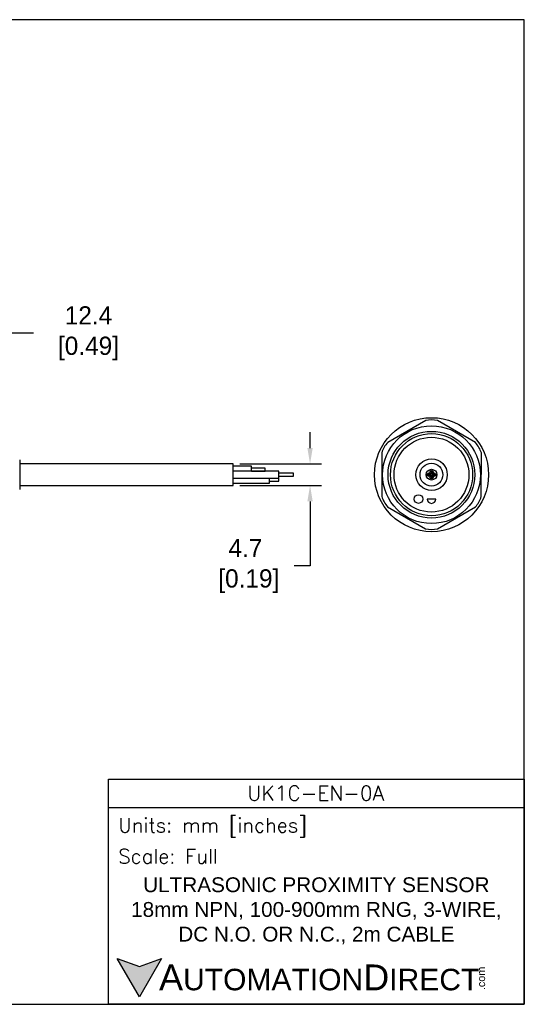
# Model space of a CAD drawing. Header units: inches. Extents: x 0 to 279, y 0 to 216.
# Tile 5 of 5: x 169 to 279, y 0 to 216. Entities that reach past the tile are written whole.
import ezdxf

# ---------------------------------------------------------------- set-up
doc = ezdxf.new("R2010")
doc.units = ezdxf.units.IN
doc.header["$LTSCALE"] = 10
doc.header["$MEASUREMENT"] = 0
doc.layers.add('DIM', color=140, linetype='Continuous')
doc.layers.add('Text', color=140, linetype='Continuous')
doc.styles.add('\\M+2ABAC\\M+2A6A11', font='txt')
doc.styles.add('ROMANS', font='romans.shx')
doc.dimstyles.get("Standard").update_dxf_attribs({"dimtxt": 4, "dimasz": 3.5, "dimexe": 2.5, "dimexo": 1.5, "dimgap": 1, "dimtad": 0, "dimtih": 1, "dimtoh": 1, "dimdec": 1, "dimzin": 0, "dimdsep": 46, "dimtxsty": 'Standard', "dimcen": 0, "dimadec": 0, "dimazin": 0, "dimtfac": 1, "dimtdec": 1, "dimtofl": 0, "dimtmove": 0, "dimatfit": 3, "dimfxl": 0, "dimtolj": 1, "dimtzin": 0, "dimarcsym": 0})

# ---------------------------------------------------------------- blocks, each defined once
blk = doc.blocks.new('*D5')
at = {"layer": 'Defpoints', "color": 0}
for p in [(153.46, 147.13), (165.85, 124.13), (153.46, 118.97)]:
    blk.add_point(p, dxfattribs=at)
at = {"layer": 'DIM', "color": 0, "lineweight": -2}
for p, q in [((153.46, 120.47), (153.46, 149.63)), ((165.85, 125.63), (165.85, 149.63)), ((162.35, 147.13), (156.96, 147.13)), ((171.84, 147.13), (165.85, 147.13))]:
    blk.add_line(p, q, dxfattribs=at)
at = {"layer": 'DIM', "color": 0}
for points in [[(156.96, 147.71), (156.96, 146.54), (153.46, 147.13)], [(162.35, 147.71), (162.35, 146.54), (165.85, 147.13)]]:
    blk.add_solid(points, dxfattribs=at)
at = {"layer": 'DIM', "color": 0, "insert": (183.17, 147.13), "char_height": 4, "attachment_point": 5}
blk.add_mtext('\\A1; 12.4\\P [0.49]', dxfattribs=at)
blk = doc.blocks.new('*D3')
at = {"layer": 'Defpoints', "color": 0}
for p in [(215.61, 118.48), (215.61, 113.78), (232.46, 113.78)]:
    blk.add_point(p, dxfattribs=at)
at = {"layer": 'DIM', "color": 0, "lineweight": -2}
for p, q in [((232.46, 121.98), (232.46, 125.48)), ((217.11, 118.48), (234.96, 118.48)), ((217.11, 113.78), (234.96, 113.78)), ((232.46, 110.28), (232.46, 96.12)), ((232.46, 96.12), (228.96, 96.12))]:
    blk.add_line(p, q, dxfattribs=at)
at = {"layer": 'DIM', "color": 0}
for points in [[(231.88, 121.98), (233.05, 121.98), (232.46, 118.48)], [(231.88, 110.28), (233.05, 110.28), (232.46, 113.78)]]:
    blk.add_solid(points, dxfattribs=at)
at = {"layer": 'DIM', "color": 0, "insert": (218.3, 96.12), "char_height": 4, "attachment_point": 5}
blk.add_mtext('\\A1;4.7\\P [0.19]', dxfattribs=at)

msp = doc.modelspace()

# ---------------------------------------------------------------- hatches: boundary and pattern name
at = {"layer": 'Text'}
msp.add_hatch(color=256, dxfattribs=at).paths.add_polyline_path([(199.93, 10.07), (195.08, 8.31), (190.23, 10.07), (195.08, 1.67)])

# ---------------------------------------------------------------- linework, layer by layer
for p, q in [((257.8, 127.98), (249.47, 123.2)), ((268.69, 123.17), (260.39, 127.98)), ((248.18, 120.95), (248.16, 111.35)), ((269.98, 111.32), (269.99, 120.92)), ((168.85, 119.38), (168.85, 112.89)), ((215.61, 118.48), (168.85, 118.48)), ((215.61, 113.78), (215.61, 118.48)), ((219.61, 117.98), (215.61, 117.98)), ((225.61, 116.88), (215.61, 116.88)), ((219.61, 116.88), (219.61, 117.98)), ((222.61, 117.58), (219.61, 117.58)), ((219.61, 116.89), (222.61, 116.89)), ((222.61, 116.89), (222.61, 117.58)), ((225.61, 115.38), (225.61, 116.88)), ((215.61, 115.38), (225.61, 115.38)), ((223.61, 114.28), (223.61, 115.38)), ((225.61, 115.33), (223.61, 115.33)), ((223.61, 114.73), (225.61, 114.73)), ((228.82, 116.43), (225.61, 116.43)), ((225.61, 115.83), (228.82, 115.83)), ((225.61, 114.73), (225.61, 115.33)), ((228.82, 115.83), (228.82, 116.43)), ((168.85, 113.78), (215.61, 113.78)), ((215.61, 114.28), (223.61, 114.28)), ((260, 110.8), (258.1, 110.8)), ((249.46, 109.1), (257.76, 104.29)), ((260.36, 104.29), (268.68, 109.07))]:
    msp.add_line(p, q)
for centre, radius in [((259.08, 116.13), 12.5), ((259.06, 116.13), 10.72), ((259.06, 116.13), 9.5), ((259.08, 116.13), 9), ((259.06, 116.13), 8.2), ((259.08, 116.13), 3.45), ((259.06, 116.13), 2.5), ((259.08, 116.13), 1.18), ((259.08, 116.68), 0.375), ((259.08, 116.68), 0.15), ((258.53, 116.13), 0.375), ((258.53, 116.13), 0.172), ((259.08, 115.58), 0.375), ((259.08, 115.58), 0.15), ((259.63, 116.13), 0.375), ((259.63, 116.13), 0.15), ((256.22, 110.8), 0.95)]:
    msp.add_circle(centre, radius)
for centre, radius, start, end in [((259.1, 122.47), 5.66, 76.7986, 103.2975), ((253.6, 119.32), 5.66, 136.7986, 163.2975), ((264.57, 119.28), 5.66, 16.7986, 43.2975), ((253.58, 112.98), 5.66, 196.7986, 223.2975), ((259.05, 110.8), 0.95, 180, 0), ((264.55, 112.95), 5.66, 316.7986, 343.2975), ((259.06, 109.8), 5.66, 256.7986, 283.2975)]:
    msp.add_arc(centre, radius, start, end)
at = {"layer": 'Defpoints'}
msp.add_lwpolyline([(279.4, 215.9), (0, 215.9), (0, 0), (279.4, 0)], close=True, dxfattribs=at)
at = {"layer": 'Text'}
msp.add_line((188.28, 43.12), (279.4, 43.12), dxfattribs=at)
for points in [[(188.28, 0), (188.28, 49.4), (279.4, 49.4), (279.4, 0)], [(199.93, 10.07), (195.08, 1.67), (190.23, 10.07), (195.08, 8.31)]]:
    msp.add_lwpolyline(points, close=True, dxfattribs=at)

# ---------------------------------------------------------------- texts
at = {"layer": 'Text', "linetype": 'Continuous', "insert": (233.7, 46.3), "char_height": 3.248, "width": 61.1425, "attachment_point": 5, "style": 'ROMANS'}
msp.add_mtext('UK1C-EN-0A', dxfattribs=at)
at = {"layer": 'Text', "attachment_point": 4}
for s, insert, char_height, width, style in [(' Units: mm [inches]', (188.28, 38.75), 3.1404, 91.118, 'ROMANS'), (' Scale: Full', (188.28, 32.47), 3.1404, 91.118, 'ROMANS'), ('{\\fArial|b0|i0|c0|p34;     \\H1.2x;A\\H0.8333x;UTOMATION\\H1.2x;D\\H0.8333x;IRECT}', (190.23, 5.87), 4.7106, 79.7962, '\\M+2ABAC\\M+2A6A11')]:
    msp.add_mtext(s, dxfattribs=dict(at, insert=insert, char_height=char_height, width=width, style=style))
at = {"layer": 'Text', "linetype": 'Continuous', "insert": (233.84, 20.5), "char_height": 3.2482, "width": 90.3508, "attachment_point": 5}
msp.add_mtext('{\\fArial|b0|i0|c0|p34;ULTRASONIC PROXIMITY SENSOR\\P18mm NPN, 100-900mm RNG, 3-WIRE,\\PDC N.O. OR N.C., 2m CABLE}', dxfattribs=at)
at = {"layer": 'Text', "insert": (269.12, 3.11), "char_height": 1.6958, "width": 5.0253, "attachment_point": 1, "rotation": 90, "style": '\\M+2ABAC\\M+2A6A11'}
msp.add_mtext('{\\fArial|b0|i0|c0|p34;.com}', dxfattribs=at)

# ---------------------------------------------------------------- dimensions: what is measured, and where the dimension line sits
at = {"layer": 'DIM'}
dim = msp.add_linear_dim(base=(153.46, 147.13), p1=(165.85, 124.13), p2=(153.46, 118.97), angle=180, text=' <>', dimstyle='Standard', override={"dimpost": '\\X', "dimtmove": 1}, dxfattribs=at)
dim.commit()
dim.dimension.update_dxf_attribs({"geometry": '*D5', "text_midpoint": (183.17, 151.77), "dimtype": 160})
dim = msp.add_linear_dim(base=(232.46, 113.78), p1=(215.61, 118.48), p2=(215.61, 113.78), angle=90, dimstyle='Standard', override={"dimpost": '\\X'}, dxfattribs=at)
dim.commit()
dim.dimension.update_dxf_attribs({"geometry": '*D3', "text_midpoint": (218.3, 96.12), "dimtype": 160})

doc.saveas('drawing.dxf')
